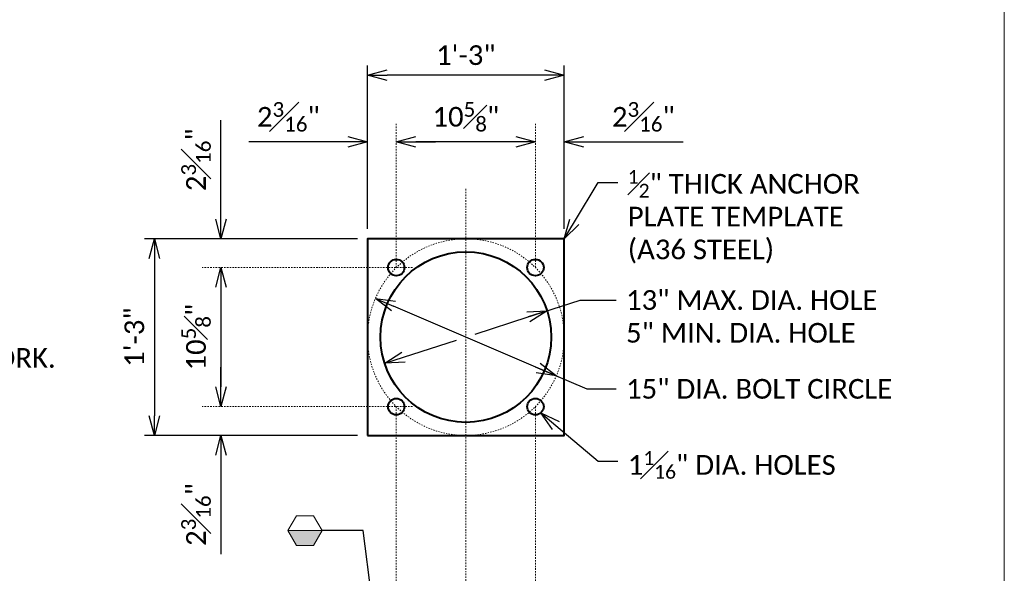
# Model space of a CAD drawing. Extents: x -1659 to 205, y -2368 to -1849.
# Tile 11 of 21: x -1112 to -1037, y -2259 to -2217. Entities that reach past the tile are written whole.
import ezdxf
from ezdxf import colors
from ezdxf.entities.mleader import LeaderData, LeaderLine
from ezdxf.enums import TextEntityAlignment as Align
from ezdxf.math import Vec2, Vec3

# ---------------------------------------------------------------- set-up
doc = ezdxf.new("R2010")
doc.units = 0
doc.header["$MEASUREMENT"] = 0
doc.linetypes.add('Wisdot4', pattern=[0.28125, 0.125, -0.0625, 0.03125, -0.0625])
for name, color, linetype, lineweight in [('B_ANNO_DIM', 7, 'Continuous', 18), ('B_ANNO_SYMB', 7, 'Continuous', 18), ('B_ANNO_TEXT', 7, 'Continuous', 18), ('B_CNTR', 1, 'Wisdot4', 18), ('B_DETAIL_OBJ', 7, 'Continuous', 40)]:
    doc.layers.add(name, color=color, linetype=linetype, lineweight=lineweight)
doc.layers.add('B_ANNO_NOPLOT', color=47, linetype='Continuous', lineweight=18, plot=False)
doc.styles.add('Annotative', font='calibri.ttf', dxfattribs={"height": 0.0625})
doc.styles.get("Standard").update_dxf_attribs({"font": 'calibri.ttf'})
doc.dimstyles.new('Annotative', dxfattribs={"dimscale": 0, "dimtxt": 0.0625, "dimasz": 0.0625, "dimexe": 0.03125, "dimexo": 0.03125, "dimgap": 0.03125, "dimtad": 1, "dimdec": 3, "dimzin": 3, "dimdsep": 46, "dimlunit": 4, "dimtxsty": 'Standard', "dimblk": 'OPEN30', "dimcen": 0.03125, "dimaunit": 1, "dimadec": 0, "dimazin": 3, "dimtfac": 0.75, "dimtdec": 3, "dimtofl": 0, "dimtmove": 0, "dimatfit": 3, "dimldrblk": 'OPEN30', "dimfxl": 1, "dimtfill": 1, "dimfrac": 1, "dimtolj": 1, "dimtzin": 0, "dimarcsym": 0})

# ---------------------------------------------------------------- blocks, each defined once
blk = doc.blocks.new('INS_SS42ELEC_BASE')
at = {"layer": 'B_ANNO_NOPLOT', "flags": 128}
blk.add_lwpolyline([(0, 0), (0, 252), (323.9277, 252), (323.9277, 238.8552), (378, 238.8552), (378, 40.4996), (316.5708, 40.4996), (316.5708, 0)], close=True, dxfattribs=at)
at = {"style": 'Annotative'}
blk.add_attdef('BAR4', (229.4541, 175.9924), '', height=1.5, dxfattribs=at)
at = {"layer": 'B_ANNO_DIM', "style": 'Annotative'}
for tag, p in [('BAR1', (199.7292, 233.4659)), ('BAR2', (201.4129, 169.8219)), ('BAR3', (224.5166, 169.873))]:
    blk.add_attdef(tag, p, '', height=1.5, dxfattribs=at)
at = {"layer": 'B_ANNO_TEXT', "insert": (214.6563, 138.9679), "char_height": 1.5, "width": 93.293373, "attachment_point": 1, "line_spacing_factor": 0.9, "style": 'Annotative'}
blk.add_mtext('BID ITEM SHALL BE "ANCHOR ASSEMBLIES POLES ON STRUCTURES", EACH.\\P\\PCONDUIT SHALL BE EMBEDDED 2" CLEAR.\\P\\PUSE 2" DIA. RIGID NONMETALLIC CONDUIT (PVC) UNLESS NOTED OTHERWISE.\\P\\PCONDUIT FITTINGS, CONDUIT BENDS, AND ADAPTER FITTINGS INCIDENTAL TO CONDUIT WORK.\\P\\PPROVIDE JUNCTION BOXES FROM THE APPROVED PRODUCTS LIST.\\P\\PSEE {\\A1;\\W0.90224;\\P }', dxfattribs=at)
at = {"layer": 'B_ANNO_TEXT', "style": 'Annotative'}
blk.add_attdef('SHTNAME', (218.73, 114.7692), '', height=1.5, dxfattribs=at)
blk = doc.blocks.new('*U601')
at = {"layer": 'B_ANNO_NOPLOT', "flags": 128}
blk.add_lwpolyline([(0, 0), (0, 252), (323.92766, 252), (323.92766, 238.85516), (378, 238.85516), (378, 40.49961), (316.57075, 40.49961), (316.57075, 0)], close=True, dxfattribs=at)
at = {"layer": 'B_ANNO_DIM', "style": 'Annotative'}
for tag, p in [('BAR13', (350.74001, 216.852)), ('BAR7', (76.98039, 199.62533)), ('BAR8', (76.9892, 193.66295)), ('BAR11', (77.00348, 166.67484)), ('BAR12', (76.97079, 162.02757)), ('BAR9', (77.07092, 141.25155)), ('BAR10', (77.03472, 137.23523)), ('BAR14', (71.2084, 88.45575))]:
    blk.add_attdef(tag, p, '', height=1.5, dxfattribs=at)
at = {"layer": 'B_ANNO_TEXT', "style": 'Annotative'}
for tag, p in [('#BR1', (229.62571, 26.61883)), ('#BR2', (229.62571, 23.77403)), ('#BR3', (229.62571, 20.92923)), ('#BR4', (229.62571, 15.23963)), ('#BR5', (229.62571, 12.39483))]:
    blk.add_attdef(tag, text='', height=1.5, dxfattribs=at).set_placement(p, align=Align.CENTER)
blk = doc.blocks.new('oct half solid')
at = {"layer": 'B_ANNO_SYMB'}
blk.add_hatch(color=256, dxfattribs=at).paths.add_polyline_path([(-3.739, -0.75), (-1.141, -0.75), (-1.79, -1.875), (-3.089, -1.875)])
at = {"layer": 'B_ANNO_SYMB', "flags": 128}
for points in [[(-3.089, -1.875), (-1.79, -1.875), (-1.141, -0.75), (-1.79, 0.375), (-3.089, 0.375), (-3.739, -0.75), (-3.089, -1.875)], [(-3.739, -0.75), (-1.141, -0.75), (-1.79, -1.875), (-3.089, -1.875), (-3.739, -0.75)]]:
    blk.add_lwpolyline(points, dxfattribs=at)
blk = doc.blocks.new('_Open30')
at = {"color": 0, "linetype": 'ByBlock', "lineweight": -2}
for p, q in [((-1, 0.268), (0, 0)), ((0, 0), (-1, -0.268)), ((0, 0), (-1, 0))]:
    blk.add_line(p, q, dxfattribs=at)
blk = doc.blocks.new('*D186')
at = {"layer": 'B_ANNO_DIM', "color": 0, "lineweight": -2, "transparency": 16777216}
for p, q in [((329.474, 134.549), (329.474, 147.019)), ((344.474, 134.549), (344.474, 147.019)), ((342.974, 146.269), (330.974, 146.269))]:
    blk.add_line(p, q, dxfattribs=at)
at = {"layer": 'Defpoints', "color": 0, "transparency": 16777216}
for p in [(329.474, 146.269), (329.474, 133.799), (344.474, 133.799)]:
    blk.add_point(p, dxfattribs=at)
at = {"layer": 'B_ANNO_DIM', "color": 0, "lineweight": -2, "transparency": 16777216, "xscale": 1.5, "yscale": 1.5, "zscale": 1.5, "rotation": 180}
blk.add_blockref('_Open30', (329.474, 146.269), dxfattribs=at)
at = {"layer": 'B_ANNO_DIM', "color": 0, "lineweight": -2, "transparency": 16777216, "xscale": 1.5, "yscale": 1.5, "zscale": 1.5}
blk.add_blockref('_Open30', (344.474, 146.269), dxfattribs=at)
at = {"layer": 'B_ANNO_DIM', "color": 0, "transparency": 16777216, "insert": (336.974, 147.788), "char_height": 1.5, "attachment_point": 5, "bg_fill": 3, "box_fill_scale": 1.25, "bg_fill_color": 256, "bg_fill_true_color": 13158600, "bg_fill_transparency": 0}
blk.add_mtext('\\A1;1\'-3"', dxfattribs=at)
blk = doc.blocks.new('*D191')
at = {"layer": 'B_ANNO_DIM', "color": 0, "lineweight": -2, "transparency": 16777216}
blk.add_line((340.777, 141.193), (333.171, 141.193), dxfattribs=at)
at = {"layer": 'Defpoints', "color": 0, "transparency": 16777216}
for p in [(331.671, 141.193), (331.671, 141.193), (342.277, 141.193)]:
    blk.add_point(p, dxfattribs=at)
at = {"layer": 'B_ANNO_DIM', "color": 0, "lineweight": -2, "transparency": 16777216, "xscale": 1.5, "yscale": 1.5, "zscale": 1.5, "rotation": 180}
blk.add_blockref('_Open30', (331.671, 141.193), dxfattribs=at)
at = {"layer": 'B_ANNO_DIM', "color": 0, "lineweight": -2, "transparency": 16777216, "xscale": 1.5, "yscale": 1.5, "zscale": 1.5}
blk.add_blockref('_Open30', (342.277, 141.193), dxfattribs=at)
at = {"layer": 'B_ANNO_DIM', "color": 0, "transparency": 16777216, "insert": (336.974, 143.099), "char_height": 1.5, "attachment_point": 5, "bg_fill": 3, "box_fill_scale": 1.25, "bg_fill_color": 256, "bg_fill_true_color": 13158600, "bg_fill_transparency": 0}
blk.add_mtext('\\A1;10{\\H0.75x;\\S5#8;}"', dxfattribs=at)
blk = doc.blocks.new('*D196')
at = {"layer": 'B_ANNO_DIM', "color": 0, "lineweight": -2, "transparency": 16777216}
for p, q in [((327.974, 141.193), (320.425, 141.193)), ((333.171, 141.193), (334.671, 141.193))]:
    blk.add_line(p, q, dxfattribs=at)
at = {"layer": 'Defpoints', "color": 0, "transparency": 16777216}
for p in [(329.474, 141.193), (329.474, 141.193), (331.671, 141.193)]:
    blk.add_point(p, dxfattribs=at)
at = {"layer": 'B_ANNO_DIM', "color": 0, "lineweight": -2, "transparency": 16777216, "xscale": 1.5, "yscale": 1.5, "zscale": 1.5}
blk.add_blockref('_Open30', (329.474, 141.193), dxfattribs=at)
at = {"layer": 'B_ANNO_DIM', "color": 0, "lineweight": -2, "transparency": 16777216, "xscale": 1.5, "yscale": 1.5, "zscale": 1.5, "rotation": 180}
blk.add_blockref('_Open30', (331.671, 141.193), dxfattribs=at)
at = {"layer": 'B_ANNO_DIM', "color": 0, "transparency": 16777216, "insert": (323.45, 143.095), "char_height": 1.5, "attachment_point": 5, "bg_fill": 3, "box_fill_scale": 1.25, "bg_fill_color": 256, "bg_fill_true_color": 13158600, "bg_fill_transparency": 0}
blk.add_mtext('\\A1;2{\\H0.75x;\\S3#16;}"', dxfattribs=at)
blk = doc.blocks.new('*D173')
at = {"layer": 'B_ANNO_DIM', "color": 0, "lineweight": -2, "transparency": 16777216}
for p, q in [((340.777, 141.193), (339.277, 141.193)), ((345.974, 141.193), (353.523, 141.193))]:
    blk.add_line(p, q, dxfattribs=at)
at = {"layer": 'Defpoints', "color": 0, "transparency": 16777216}
for p in [(342.277, 141.193), (344.474, 141.193), (344.474, 141.193)]:
    blk.add_point(p, dxfattribs=at)
at = {"layer": 'B_ANNO_DIM', "color": 0, "lineweight": -2, "transparency": 16777216, "xscale": 1.5, "yscale": 1.5, "zscale": 1.5}
blk.add_blockref('_Open30', (342.277, 141.193), dxfattribs=at)
at = {"layer": 'B_ANNO_DIM', "color": 0, "lineweight": -2, "transparency": 16777216, "xscale": 1.5, "yscale": 1.5, "zscale": 1.5, "rotation": 180}
blk.add_blockref('_Open30', (344.474, 141.193), dxfattribs=at)
at = {"layer": 'B_ANNO_DIM', "color": 0, "transparency": 16777216, "insert": (350.498, 143.095), "char_height": 1.5, "attachment_point": 5, "bg_fill": 3, "box_fill_scale": 1.25, "bg_fill_color": 256, "bg_fill_true_color": 13158600, "bg_fill_transparency": 0}
blk.add_mtext('\\A1;2{\\H0.75x;\\S3#16;}"', dxfattribs=at)
blk = doc.blocks.new('*D172')
at = {"layer": 'B_ANNO_DIM', "color": 0, "lineweight": -2, "transparency": 16777216}
for p, q in [((328.724, 133.799), (312.487, 133.799)), ((313.237, 132.299), (313.237, 120.299)), ((328.724, 118.799), (312.487, 118.799))]:
    blk.add_line(p, q, dxfattribs=at)
at = {"layer": 'Defpoints', "color": 0, "transparency": 16777216}
for p in [(329.474, 133.799), (313.237, 118.799), (329.474, 118.799)]:
    blk.add_point(p, dxfattribs=at)
at = {"layer": 'B_ANNO_DIM', "color": 0, "lineweight": -2, "transparency": 16777216, "xscale": 1.5, "yscale": 1.5, "zscale": 1.5}
for p, rotation in [((313.237, 133.799), 90), ((313.237, 118.799), 270)]:
    blk.add_blockref('_Open30', p, dxfattribs=dict(at, rotation=rotation))
at = {"layer": 'B_ANNO_DIM', "color": 0, "transparency": 16777216, "insert": (311.718, 126.299), "char_height": 1.5, "attachment_point": 5, "rotation": 90, "bg_fill": 3, "box_fill_scale": 1.25, "bg_fill_color": 256, "bg_fill_true_color": 13158600, "bg_fill_transparency": 0}
blk.add_mtext('\\A1;1\'-3"', dxfattribs=at)
blk = doc.blocks.new('*D197')
at = {"layer": 'B_ANNO_DIM', "color": 0, "lineweight": -2, "transparency": 16777216}
blk.add_line((318.313, 130.102), (318.313, 122.496), dxfattribs=at)
at = {"layer": 'Defpoints', "color": 0, "transparency": 16777216}
for p in [(318.313, 131.602), (318.313, 120.996), (318.313, 120.996)]:
    blk.add_point(p, dxfattribs=at)
at = {"layer": 'B_ANNO_DIM', "color": 0, "lineweight": -2, "transparency": 16777216, "xscale": 1.5, "yscale": 1.5, "zscale": 1.5}
for p, rotation in [((318.313, 131.602), 90), ((318.313, 120.996), 270)]:
    blk.add_blockref('_Open30', p, dxfattribs=dict(at, rotation=rotation))
at = {"layer": 'B_ANNO_DIM', "color": 0, "transparency": 16777216, "insert": (316.408, 126.299), "char_height": 1.5, "attachment_point": 5, "rotation": 90, "bg_fill": 3, "box_fill_scale": 1.25, "bg_fill_color": 256, "bg_fill_true_color": 13158600, "bg_fill_transparency": 0}
blk.add_mtext('\\A1;10{\\H0.75x;\\S5#8;}"', dxfattribs=at)
blk = doc.blocks.new('*D170')
at = {"layer": 'B_ANNO_DIM', "color": 0, "lineweight": -2, "transparency": 16777216}
for p, q in [((318.313, 122.496), (318.313, 123.996)), ((318.313, 117.299), (318.313, 109.75))]:
    blk.add_line(p, q, dxfattribs=at)
at = {"layer": 'Defpoints', "color": 0, "transparency": 16777216}
for p in [(318.313, 120.996), (318.313, 118.799), (318.313, 118.799)]:
    blk.add_point(p, dxfattribs=at)
at = {"layer": 'B_ANNO_DIM', "color": 0, "lineweight": -2, "transparency": 16777216, "xscale": 1.5, "yscale": 1.5, "zscale": 1.5}
for p, rotation in [((318.313, 120.996), 270), ((318.313, 118.799), 90)]:
    blk.add_blockref('_Open30', p, dxfattribs=dict(at, rotation=rotation))
at = {"layer": 'B_ANNO_DIM', "color": 0, "transparency": 16777216, "insert": (316.411, 112.774), "char_height": 1.5, "attachment_point": 5, "rotation": 90, "bg_fill": 3, "box_fill_scale": 1.25, "bg_fill_color": 256, "bg_fill_true_color": 13158600, "bg_fill_transparency": 0}
blk.add_mtext('\\A1;2{\\H0.75x;\\S3#16;}"', dxfattribs=at)
blk = doc.blocks.new('*D190')
at = {"layer": 'B_ANNO_DIM', "color": 0, "lineweight": -2, "transparency": 16777216}
for p, q in [((318.313, 135.299), (318.313, 142.847)), ((318.313, 130.102), (318.313, 128.602))]:
    blk.add_line(p, q, dxfattribs=at)
at = {"layer": 'Defpoints', "color": 0, "transparency": 16777216}
for p in [(318.313, 133.799), (318.313, 133.799), (318.313, 131.602)]:
    blk.add_point(p, dxfattribs=at)
at = {"layer": 'B_ANNO_DIM', "color": 0, "lineweight": -2, "transparency": 16777216, "xscale": 1.5, "yscale": 1.5, "zscale": 1.5}
for p, rotation in [((318.313, 133.799), 270), ((318.313, 131.602), 90)]:
    blk.add_blockref('_Open30', p, dxfattribs=dict(at, rotation=rotation))
at = {"layer": 'B_ANNO_DIM', "color": 0, "transparency": 16777216, "insert": (316.411, 139.823), "char_height": 1.5, "attachment_point": 5, "rotation": 90, "bg_fill": 3, "box_fill_scale": 1.25, "bg_fill_color": 256, "bg_fill_true_color": 13158600, "bg_fill_transparency": 0}
blk.add_mtext('\\A1;2{\\H0.75x;\\S3#16;}"', dxfattribs=at)
blk = doc.blocks.new('*D184')
at = {"layer": 'B_ANNO_DIM', "color": 0, "lineweight": -2, "transparency": 16777216}
for p, q in [((337.688, 126.529), (341.732, 127.836)), ((332.216, 124.761), (336.26, 126.068))]:
    blk.add_line(p, q, dxfattribs=at)
at = {"layer": 'Defpoints', "color": 0, "transparency": 16777216}
for p in [(343.159, 128.297), (343.159, 128.297), (330.789, 124.3)]:
    blk.add_point(p, dxfattribs=at)
at = {"layer": 'B_ANNO_DIM', "color": 0, "lineweight": -2, "transparency": 16777216, "xscale": 1.5, "yscale": 1.5, "zscale": 1.5}
for p, rotation in [((343.159, 128.297), 17.90943156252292), ((330.789, 124.3), 197.9094315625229)]:
    blk.add_blockref('_Open30', p, dxfattribs=dict(at, rotation=rotation))
blk = doc.blocks.new('*D187')
at = {"layer": 'B_ANNO_DIM', "color": 0, "lineweight": -2, "transparency": 16777216}
blk.add_line((342.489, 123.935), (331.459, 128.662), dxfattribs=at)
at = {"layer": 'Defpoints', "color": 0, "transparency": 16777216}
for p in [(330.08, 129.253), (330.08, 129.253), (343.868, 123.344)]:
    blk.add_point(p, dxfattribs=at)
at = {"layer": 'B_ANNO_DIM', "color": 0, "lineweight": -2, "transparency": 16777216, "xscale": 1.5, "yscale": 1.5, "zscale": 1.5}
for p, rotation in [((330.08, 129.253), 156.8031753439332), ((343.868, 123.344), 336.8031753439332)]:
    blk.add_blockref('_Open30', p, dxfattribs=dict(at, rotation=rotation))
blk = doc.blocks.new('_None')
blk = doc.blocks.new('15 bolt dia. - detail')
at = {"layer": 'B_CNTR', "ltscale": 0.5}
blk.add_circle((0, 0), 7.5, dxfattribs=at)
at = {"layer": 'B_DETAIL_OBJ', "flags": 128}
blk.add_lwpolyline([(-7.5, -7.5), (7.5, -7.5), (7.5, 7.5), (-7.5, 7.5), (-7.5, -7.5)], dxfattribs=at)
at = {"layer": 'B_DETAIL_OBJ'}
for centre, radius in [((0, 0), 6.5), ((-5.304, 5.303), 0.625), ((5.303, 5.303), 0.625), ((-5.304, -5.304), 0.625), ((5.303, -5.304), 0.625)]:
    blk.add_circle(centre, radius, dxfattribs=at)
blk = doc.blocks.new('*U686')
at = {"layer": 'B_ANNO_NOPLOT', "flags": 128}
blk.add_lwpolyline([(0, 0), (0, 252), (323.92766, 252), (323.92766, 238.85516), (378, 238.85516), (378, 40.49961), (316.57075, 40.49961), (316.57075, 0)], close=True, dxfattribs=at)
at = {"layer": 'B_ANNO_DIM', "style": 'Annotative'}
blk.add_attdef('DIM4', text='', height=1.5, dxfattribs=at).set_placement((141.46827, 90.05015), align=Align.CENTER)
blk.add_attdef('DIM1', text='', height=1.5, rotation=90, dxfattribs=at).set_placement((6.21318, 41.6276), align=Align.CENTER)
blk.add_attdef('BAR15', (43.35556, 22.63058), '', height=1.5, dxfattribs=at)
at = {"layer": 'B_ANNO_TEXT', "style": 'Annotative'}
for tag, p in [('#BR6', (229.57934, 29.44989)), ('BL1', (239.6809, 29.39551)), ('#BR7', (229.56319, 18.08357)), ('BL2', (239.64064, 18.05033))]:
    blk.add_attdef(tag, text='', height=1.5, dxfattribs=at).set_placement(p, align=Align.CENTER)
blk = doc.blocks.new('*U398')
at = {"layer": 'B_ANNO_NOPLOT', "flags": 128}
blk.add_lwpolyline([(0, 0), (0, 252), (323.9277, 252), (323.9277, 238.8552), (378, 238.8552), (378, 40.4996), (316.5708, 40.4996), (316.5708, 0)], close=True, dxfattribs=at)
at = {"layer": 'B_ANNO_TEXT', "style": 'Annotative'}
blk.add_attdef('SHTNAME1', (291.8198, 164.537), '', height=1.5, dxfattribs=at)
blk = doc.blocks.new('*U404')
at = {"layer": 'B_ANNO_NOPLOT', "flags": 128}
blk.add_lwpolyline([(0, 0), (0, 252), (323.9277, 252), (323.9277, 238.8552), (378, 238.8552), (378, 40.4996), (316.5708, 40.4996), (316.5708, 0)], close=True, dxfattribs=at)
at = {"layer": 'B_ANNO_TEXT', "style": 'Annotative'}
blk.add_attdef('SHTNAME2', (291.8505, 164.5483), '', height=1.5, dxfattribs=at)
blk = doc.blocks.new('*U166')
at = {"layer": 'B_ANNO_NOPLOT', "flags": 128}
blk.add_lwpolyline([(0, 0), (0, 252), (323.92766, 252), (323.92766, 238.85516), (378, 238.85516), (378, 40.49961), (316.57075, 40.49961), (316.57075, 0)], close=True, dxfattribs=at)
at = {"layer": 'B_CNTR'}
for p, q in [((336.97391, 137.59114), (336.97391, 65.92399)), ((331.6708, 120.99525), (331.67733, 94.26917)), ((342.2774, 120.99525), (342.2774, 94.26917))]:
    blk.add_line(p, q, dxfattribs=at)
at = {"color": 7, "linetype": 'Continuous', "lineweight": 18}
blk.add_blockref('oct half solid', (327.15396, 112.29456), dxfattribs=at)
at = {"layer": 'B_ANNO_TEXT', "style": 'Annotative'}
blk.add_attdef('AR1', (332.52293, 49.72689), '', height=1.5, dxfattribs=at)
at = {"layer": 'B_ANNO_DIM'}
for p1, p2, picture, middle in [((343.86762, 123.34445), (330.08026, 129.25282), '*D187', (336.97394, 126.29863)), ((330.78893, 124.29982), (343.159, 128.2975), '*D184', (336.97397, 126.29866))]:
    dim = blk.add_aligned_dim(p1=p1, p2=p2, distance=0, text=' ', dimstyle='Annotative', dxfattribs=at)
    dim.commit()
    dim.dimension.update_dxf_attribs({"geometry": picture, "text_midpoint": middle})
ml = blk.add_multileader_mtext('Standard', dxfattribs=at)
ml.set_content('\\A1;13" MAX. DIA. HOLE\\P5" MIN. DIA. HOLE', color=256)
ml.set_leader_properties()
ml.set_arrow_properties(name='NONE')
ml.build(insert=Vec2(0, 0))
ml.multileader.update_dxf_attribs({"text_right_attachment_type": 3, "dogleg_length": 0.0625, "arrow_head_size": 1.5, "scale": 24})
ctx = ml.context
ctx.base_point, ctx.scale, ctx.char_height, ctx.arrow_head_size, ctx.landing_gap_size, ctx.plane_origin = Vec3(348.42844, 129.11632), 24, 1.5, 1.5, 0.75, Vec3(341.49391, 127.75938)
ctx.right_attachment = 3
notes = []
notes.append((ctx, [(0, (1, 1, 0), (346.58133, 129.11632), (1, 0), 1.84711, [(0, [(341.49391, 127.75938), (345.68443, 129.11632), (346.05683, 129.11632)], 0, [])])]))
ctx.mtext.insert, ctx.mtext.flow_direction = Vec3(349.17844, 129.87729), 5
ml = blk.add_multileader_mtext('Standard', dxfattribs=at)
ml.set_content('\\A1;15" DIA. BOLT CIRCLE', color=256)
ml.set_leader_properties()
ml.set_arrow_properties(name='NONE')
ml.build(insert=Vec2(0, 0))
ml.multileader.update_dxf_attribs({"text_right_attachment_type": 3, "dogleg_length": 0.0625, "arrow_head_size": 1.5, "scale": 24})
ctx = ml.context
ctx.base_point, ctx.scale, ctx.char_height, ctx.arrow_head_size, ctx.landing_gap_size, ctx.plane_origin = Vec3(348.42844, 122.3451), 24, 1.5, 1.5, 0.75, Vec3(341.49391, 120.98816)
ctx.right_attachment = 3
notes.append((ctx, [(0, (1, 1, 0), (346.58133, 122.3451), (1, 0), 1.84711, [(0, [(342.25911, 124.0338), (346.19971, 122.3451), (346.19971, 122.3451)], 0, [])])]))
ctx.mtext.insert, ctx.mtext.flow_direction = Vec3(349.17844, 123.10606), 5
ml = blk.add_multileader_mtext('Standard', dxfattribs=at)
ml.set_content('\\A1;{\\H1x;1\\H0.7x;\\S1#16;}" DIA. HOLES', color=256)
ml.set_leader_properties()
ml.set_arrow_properties(name='OPEN30')
ml.build(insert=Vec2(0, 0))
ml.multileader.update_dxf_attribs({"text_right_attachment_type": 3, "dogleg_length": 0.0625, "arrow_head_size": 1.5, "scale": 24})
ctx = ml.context
ctx.base_point, ctx.scale, ctx.char_height, ctx.arrow_head_size, ctx.landing_gap_size, ctx.plane_origin = Vec3(348.56151, 116.84291), 24, 1.5, 1.5, 0.75, Vec3(343.72396, 111.80427)
ctx.right_attachment = 3
notes.append((ctx, [(0, (1, 1, 0), (347.06151, 116.84291), (1, 0), 1.5, [(0, [(342.68748, 120.5236), (347.06151, 116.84291), (347.06151, 116.84291)], 0, [])])]))
ctx.mtext.insert, ctx.mtext.flow_direction = Vec3(349.31151, 117.60387), 5
ml = blk.add_multileader_mtext('Standard', dxfattribs=at)
ml.set_content('', color=256)
ml.set_leader_properties()
ml.set_arrow_properties(name='OPEN30')
ml.build(insert=Vec2(0, 0))
ml.multileader.update_dxf_attribs({"text_right_attachment_type": 3, "dogleg_length": 0.0625, "arrow_head_size": 1.5, "scale": 24})
ctx = ml.context
ctx.base_point, ctx.scale, ctx.char_height, ctx.arrow_head_size, ctx.landing_gap_size, ctx.plane_origin = Vec3(324.51308, 111.54456), 24, 1.5, 1.5, 0.75, Vec3(332.61938, 94.26917)
ctx.right_attachment = 3
notes.append((ctx, [(0, (1, 1, 0), (327.51308, 111.54456), (-1, 0), 1.5, [(0, [(331.38355, 94.26917), (329.15233, 111.54456), (328.87193, 111.54456)], 0, [])])]))
ctx.mtext.insert, ctx.mtext.flow_direction = Vec3(325.26308, 112.29456), 5
for ctx, leaders in notes:
    for number, flags, end, landing, length, lines in leaders:
        leader = LeaderData()
        leader.index, (leader.has_last_leader_line, leader.has_dogleg_vector, leader.attachment_direction) = number, flags
        leader.last_leader_point, leader.dogleg_vector, leader.dogleg_length = Vec3(end), Vec3(landing), length
        for number, points, colour, breaks in lines:
            line = LeaderLine()
            line.index, line.vertices, line.color, line.breaks = number, Vec3.list(points), colors.encode_raw_color(colour), breaks
            leader.lines.append(line)
        ctx.leaders.append(leader)
dim = blk.add_linear_dim(base=(329.47396, 146.26931), p1=(344.47396, 133.79869), p2=(329.47396, 133.79869), dimstyle='Annotative', dxfattribs=at)
dim.commit()
dim.dimension.update_dxf_attribs({"geometry": '*D186', "text_midpoint": (336.97396, 147.78777)})
at = {"layer": 'B_CNTR'}
for p, q in [((331.67052, 131.60212), (331.6708, 142.6156)), ((342.2774, 131.60212), (342.27712, 142.6156))]:
    blk.add_line(p, q, dxfattribs=at)
at = {"layer": 'B_ANNO_DIM'}
dim = blk.add_linear_dim(base=(313.23684, 118.79869), p1=(329.47396, 133.79869), p2=(329.47396, 118.79869), angle=90, dimstyle='Annotative', dxfattribs=at)
dim.commit()
dim.dimension.update_dxf_attribs({"geometry": '*D172', "text_midpoint": (311.71838, 126.29869)})
ml = blk.add_multileader_mtext('Standard', dxfattribs=at)
ml.set_content('\\A1;{\\H0.7x;\\S1#2;}" THICK ANCHOR\\PPLATE TEMPLATE\\P(A36 STEEL)', color=256)
ml.set_leader_properties()
ml.set_arrow_properties(name='OPEN30')
ml.build(insert=Vec2(0, 0))
ml.multileader.update_dxf_attribs({"text_right_attachment_type": 3, "dogleg_length": 0.0625, "arrow_head_size": 1.5, "scale": 24})
ctx = ml.context
ctx.base_point, ctx.scale, ctx.char_height, ctx.arrow_head_size, ctx.landing_gap_size, ctx.plane_origin = Vec3(348.56151, 138.08733), 24, 1.5, 1.5, 0.75, Vec3(343.72396, 133.04869)
ctx.right_attachment = 3
notes = []
notes.append((ctx, [(0, (1, 1, 0), (347.06151, 138.08733), (1, 0), 1.5, [(0, [(344.47396, 133.79869), (347.06151, 138.08733), (347.06151, 138.08733)], 0, [])])]))
ctx.mtext.insert, ctx.mtext.flow_direction = Vec3(349.31151, 139.03637), 5
for ctx, leaders in notes:
    for number, flags, end, landing, length, lines in leaders:
        leader = LeaderData()
        leader.index, (leader.has_last_leader_line, leader.has_dogleg_vector, leader.attachment_direction) = number, flags
        leader.last_leader_point, leader.dogleg_vector, leader.dogleg_length = Vec3(end), Vec3(landing), length
        for number, points, colour, breaks in lines:
            line = LeaderLine()
            line.index, line.vertices, line.color, line.breaks = number, Vec3.list(points), colors.encode_raw_color(colour), breaks
            leader.lines.append(line)
        ctx.leaders.append(leader)
at = {"layer": 'B_CNTR'}
for p, q in [((332.90823, 131.60185), (316.89055, 131.60185)), ((332.90746, 120.99578), (316.89005, 120.99587))]:
    blk.add_line(p, q, dxfattribs=at)
at = {"color": 7, "linetype": 'Continuous', "lineweight": 18}
blk.add_blockref('15 bolt dia. - detail', (336.97408, 126.29915), dxfattribs=at)
at = {"layer": 'B_ANNO_DIM'}
dim = blk.add_linear_dim(base=(331.67076, 141.19317), p1=(342.27716, 141.19317), p2=(331.67076, 141.19317), dimstyle='Annotative', dxfattribs=at)
dim.commit()
dim.dimension.update_dxf_attribs({"geometry": '*D191', "text_midpoint": (336.97396, 143.0986)})
dim = blk.add_linear_dim(base=(329.47396, 141.19317), p1=(331.67076, 141.19317), p2=(329.47396, 141.19317), dimstyle='Annotative', override={"dimdec": 4}, dxfattribs=at)
dim.commit()
dim.dimension.update_dxf_attribs({"geometry": '*D196', "text_midpoint": (323.44959, 143.09543)})
dim = blk.add_linear_dim(base=(344.47396, 141.19317), p1=(342.27716, 141.19317), p2=(344.47396, 141.19317), angle=180, dimstyle='Annotative', override={"dimdec": 4}, dxfattribs=at)
dim.commit()
dim.dimension.update_dxf_attribs({"geometry": '*D173', "text_midpoint": (350.49834, 143.09543)})
dim = blk.add_linear_dim(base=(318.31298, 120.99586), p1=(318.31298, 131.60185), p2=(318.31298, 120.99586), angle=90, dimstyle='Annotative', dxfattribs=at)
dim.commit()
dim.dimension.update_dxf_attribs({"geometry": '*D197', "text_midpoint": (316.40755, 126.29886)})
for base, p1, p2, angle, picture, middle in [((318.31298, 133.79869), (318.31298, 131.60185), (318.31298, 133.79869), 270, '*D190', (316.41072, 139.82306)), ((318.31298, 118.79869), (318.31298, 120.99586), (318.31298, 118.79869), 90, '*D170', (316.41072, 112.77431))]:
    dim = blk.add_linear_dim(base=base, p1=p1, p2=p2, angle=angle, dimstyle='Annotative', override={"dimdec": 4}, dxfattribs=at)
    dim.commit()
    dim.dimension.update_dxf_attribs({"geometry": picture, "text_midpoint": middle})

msp = doc.modelspace()

# ---------------------------------------------------------------- block references
msp.add_blockref('INS_SS42ELEC_BASE', (-1414.998, -2367.75))

# ---------------------------------------------------------------- next in the draw order: block references
msp.add_blockref('*U601', (-1414.998, -2367.75))

# ---------------------------------------------------------------- next in the draw order: block references
msp.add_blockref('*U166', (-1414.998, -2367.75))

# ---------------------------------------------------------------- next in the draw order: block references
msp.add_blockref('*U686', (-1414.998, -2367.75))

# ---------------------------------------------------------------- next in the draw order: block references
msp.add_blockref('*U398', (-1414.998, -2367.75))

# ---------------------------------------------------------------- next in the draw order: block references
msp.add_blockref('*U404', (-1414.998, -2367.75))

doc.saveas('drawing.dxf')
